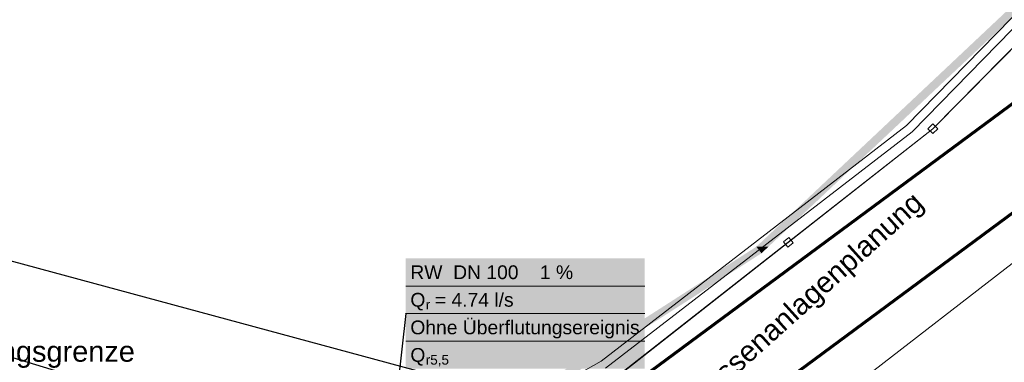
# Model space of a CAD drawing. Extents: x -779 to 790, y -208 to 633.
# Tile 225 of 232: x 381 to 523, y 361 to 411. Entities that reach past the tile are written whole.
import ezdxf

# ---------------------------------------------------------------- set-up
doc = ezdxf.new("R2010")
doc.units = 0
doc.layers.get('0').update_dxf_attribs({"lineweight": 25})
for name, color, linetype, lineweight, true_color in [('01AFU Allgemein Bemaßung-A07F5V4RWF', 7, 'Continuous', 25, 0x848484), ('10 Wege Bestand - 2D', 9, 'Continuous', 18, 0x808080), ('30 Baugrubenplanung - Bemaßung', 7, 'Continuous', 25, 0x848484), ('60 Zaun Besucher', 9, 'Continuous', 18, 0x808080), ('S_Mass', 150, 'Continuous', 25, 0x007fff), ('S_Regenwasser_Grundleitung', 7, 'Continuous', 70, 0x0080ff)]:
    doc.layers.add(name, color=color, linetype=linetype, lineweight=lineweight, true_color=true_color)
doc.layers.add('X_Allgemein', color=7, linetype='Continuous', lineweight=25)
doc.layers.add('X_Text', color=7, linetype='Continuous', lineweight=25)
doc.styles.get("Standard").update_dxf_attribs({"font": 'arial.ttf'})

# ---------------------------------------------------------------- blocks, each defined once
blk = doc.blocks.new('Referenz-A07F5V4VWF', base_point=(-401.42, -176.34))
at = {"layer": '01AFU Allgemein Bemaßung-A07F5V4RWF', "color": 0, "lineweight": -2}
blk.add_line((493.19, 327.69), (225.37, 408.89), dxfattribs=at)
at = {"layer": '30 Baugrubenplanung - Bemaßung', "color": 0, "lineweight": -2}
blk.add_line((150.87, 437.88), (527.02, 336.29), dxfattribs=at)
blk = doc.blocks.new('Polylinie-A07F5V4XWF', base_point=(-290.57, 305.48))
at = {"color": 0, "linetype": 'ByBlock', "lineweight": -2, "ltscale": 0.25}
for points in [[(489.27, 378.2), (487.52, 378.2), (555.46, 440.55)], [(487.52, 378.2), (555.46, 440.55), (553.71, 440.55)], [(432.19, 341.22), (429.97, 341.22), (488.26, 377.25)], [(429.97, 341.22), (488.26, 377.25), (486.04, 377.25)], [(488.26, 377.25), (486.04, 377.25), (487.52, 378.2)], [(488.26, 377.25), (489.27, 378.2), (487.52, 378.2)]]:
    blk.add_solid(points, dxfattribs=at)
blk = doc.blocks.new('Referenz-A07F5V59WF', base_point=(-759.5, -206.19))
at = {"layer": '10 Wege Bestand - 2D', "color": 0, "linetype": 'Continuous', "ltscale": 162.000017}
for p, q in [((554.13, 441.76), (509.3, 395.77)), ((555.05, 440.98), (510.1, 394.87)), ((509.3, 395.77), (465.01, 361.59)), ((510.1, 394.87), (465.67, 360.58)), ((526.1, 376.91), (478.95, 340.52)), ((465.01, 361.59), (429.72, 341.77))]:
    blk.add_line(p, q, dxfattribs=at)
at = {"layer": '60 Zaun Besucher', "color": 0, "linetype": 'Continuous', "ltscale": 162.000017}
for p, q in [((531.61, 414.09), (513.09, 395.32)), ((513.12, 395.29), (531.64, 414.06)), ((513.1, 396.01), (512.4, 395.3)), ((513.81, 395.31), (513.1, 396.01)), ((513.09, 395.32), (492.13, 378.86)), ((492.15, 378.83), (513.12, 395.29)), ((512.4, 395.3), (513.11, 394.6)), ((513.11, 394.6), (513.81, 395.31)), ((492.13, 378.86), (466, 358.34)), ((466.03, 358.3), (492.15, 378.83)), ((492.23, 379.54), (491.44, 378.93)), ((491.44, 378.93), (492.06, 378.14)), ((492.06, 378.14), (492.84, 378.76)), ((492.84, 378.76), (492.23, 379.54))]:
    blk.add_line(p, q, dxfattribs=at)
blk = doc.blocks.new('Polygon-A07F5V5PWF', base_point=(428.51, 317.7))
at = {"color": 0, "linetype": 'ByBlock', "lineweight": -2, "ltscale": 0.7}
for p, q in [((428.51, 327.84), (525.34, 399.46)), ((525.34, 399.46), (532.74, 389.08)), ((532.74, 389.08), (436.24, 317.7)), ((436.24, 317.7), (428.51, 327.84))]:
    blk.add_line(p, q, dxfattribs=at)

msp = doc.modelspace()

# ---------------------------------------------------------------- linework, layer by layer
at = {"layer": 'S_Mass', "lineweight": 18}
for p, q in [((436.69, 372.5), (471.35, 372.5)), ((436.69, 368.5), (471.35, 368.5)), ((436.69, 364.5), (471.35, 364.5))]:
    msp.add_line(p, q, dxfattribs=at)
at = {"layer": 'S_Mass'}
for p, q in [((436.69, 368.5), (431.58, 322.16)), ((436.69, 368.51), (436.68, 368.51)), ((436.68, 368.51), (436.68, 368.5)), ((436.68, 368.5), (436.68, 368.5)), ((436.68, 368.5), (436.68, 368.5)), ((436.68, 368.5), (436.68, 368.5)), ((436.68, 368.5), (436.68, 368.5)), ((436.68, 368.5), (436.68, 368.5)), ((436.68, 368.5), (436.68, 368.5)), ((436.68, 368.5), (436.68, 368.5)), ((436.68, 368.5), (436.68, 368.49)), ((436.68, 368.49), (436.68, 368.49)), ((436.68, 368.49), (436.68, 368.49)), ((436.68, 368.49), (436.68, 368.49)), ((436.68, 368.49), (436.69, 368.49)), ((436.7, 368.51), (436.69, 368.51)), ((436.69, 368.51), (436.69, 368.51)), ((436.69, 368.51), (436.69, 368.51)), ((436.69, 368.51), (436.69, 368.51)), ((436.69, 368.51), (436.69, 368.51)), ((436.69, 368.51), (436.69, 368.51)), ((436.69, 368.51), (436.69, 368.51)), ((436.69, 368.51), (436.69, 368.51)), ((436.69, 368.49), (436.69, 368.49)), ((436.69, 368.49), (436.69, 368.49)), ((436.69, 368.49), (436.69, 368.49)), ((436.69, 368.49), (436.69, 368.49)), ((436.69, 368.49), (436.69, 368.49)), ((436.69, 368.49), (436.69, 368.49)), ((436.69, 368.49), (436.69, 368.49)), ((436.69, 368.49), (436.7, 368.49)), ((436.7, 368.5), (436.7, 368.51)), ((436.7, 368.51), (436.7, 368.51)), ((436.7, 368.51), (436.7, 368.51)), ((436.7, 368.51), (436.7, 368.51)), ((436.7, 368.5), (436.7, 368.5)), ((436.7, 368.5), (436.7, 368.5)), ((436.7, 368.5), (436.7, 368.5)), ((436.7, 368.5), (436.7, 368.5)), ((436.7, 368.5), (436.7, 368.5)), ((436.7, 368.49), (436.7, 368.5)), ((436.7, 368.5), (436.7, 368.5)), ((436.7, 368.5), (436.7, 368.5)), ((436.7, 368.49), (436.7, 368.49)), ((436.7, 368.49), (436.7, 368.49)), ((436.7, 368.49), (436.7, 368.49)), ((436.7, 368.49), (436.7, 368.49)), ((436.7, 368.49), (436.7, 368.49)), ((436.7, 368.49), (436.7, 368.49))]:
    msp.add_line(p, q, dxfattribs=at)
at = {"layer": 'S_Mass', "color": 7, "true_color": 0xffffff}
for points in [[(436.69, 360.5), (471.35, 360.5), (436.69, 376.5)], [(471.35, 360.5), (436.69, 376.5), (471.35, 376.5)]]:
    msp.add_solid(points, dxfattribs=at)

# ---------------------------------------------------------------- block references
at = {"color": 8, "lineweight": 25, "ltscale": 1250, "true_color": 0x808080}
msp.add_blockref('Referenz-A07F5V59WF', (-759.5, -206.19), dxfattribs=at)
at = {"color": 8, "lineweight": 25, "ltscale": 12.5, "true_color": 0x808080}
msp.add_blockref('Referenz-A07F5V4VWF', (-401.42, -176.34), dxfattribs=at)
at = {"layer": 'S_Regenwasser_Grundleitung', "ltscale": 0.7}
msp.add_blockref('Polygon-A07F5V5PWF', (428.51, 317.7), dxfattribs=at)
at = {"layer": 'X_Allgemein', "color": 1, "ltscale": 0.25, "true_color": 0xff0000}
msp.add_blockref('Polylinie-A07F5V4XWF', (-290.57, 305.48), dxfattribs=at)

# ---------------------------------------------------------------- texts
at = {"layer": 'S_Mass', "attachment_point": 1}
for s, insert, char_height in [('{\\fArial;RW  DN 100    1 %}', (437.36, 375.5), 2), ('{\\fArial;Q}', (437.36, 371.5), 2), ('{\\fArial; = 4.74 l/s}', (440.14, 371.5), 2), ('{\\fArial;r}', (439.59, 370.5), 1.4), ('{\\fArial;Ohne Überflutungsereignis}', (437.36, 367.5), 2), ('{\\fArial;Q}', (437.36, 363.5), 2), ('{\\fArial;r5,5}', (439.59, 362.5), 1.4)]:
    msp.add_mtext(s, dxfattribs=dict(at, insert=insert, char_height=char_height))
at = {"layer": 'X_Text', "ltscale": 0.25, "insert": (477.4, 357.11), "char_height": 3, "attachment_point": 1, "rotation": 42}
msp.add_mtext('{\\fArial;Aussenanlagenplanung}', dxfattribs=at)
at = {"layer": 'X_Text', "ltscale": 0.25, "insert": (366.67, 364.52), "char_height": 3, "attachment_point": 1}
msp.add_mtext('{\\fArial;Leistungsgrenze}', dxfattribs=at)

doc.saveas('drawing.dxf')
